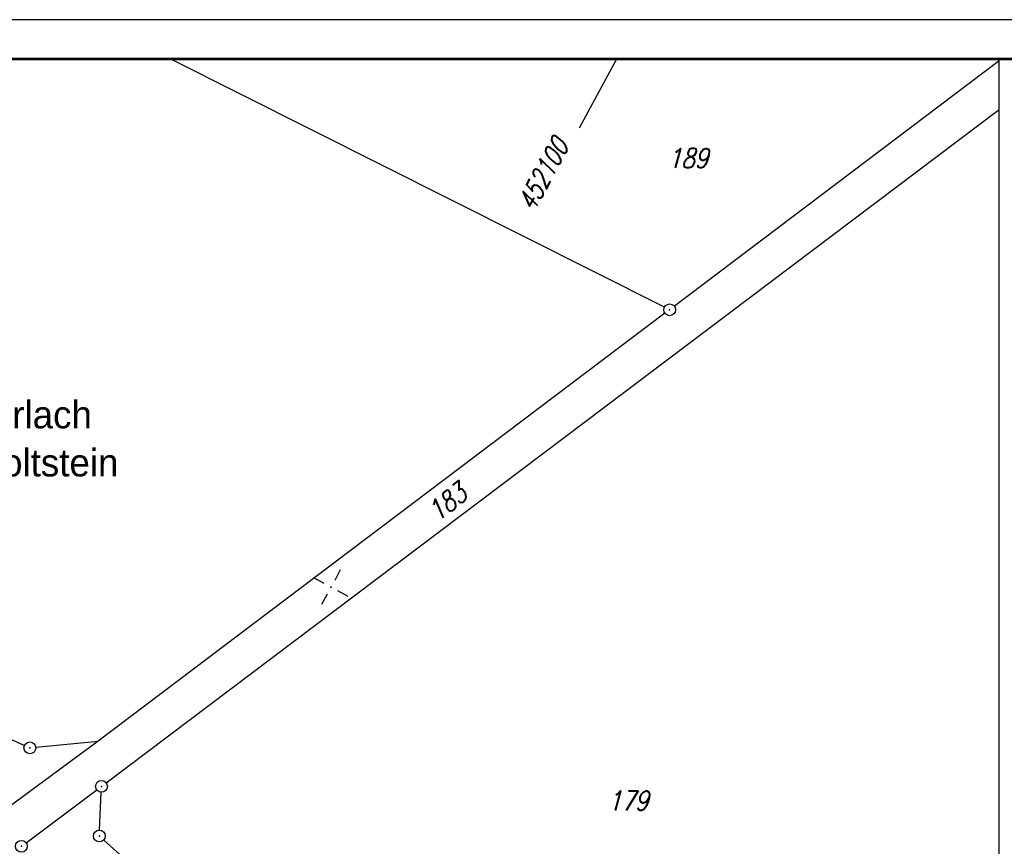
# Model space of a CAD drawing. Extents: x 0 to 1135, y 0 to 420.
# Tile 46 of 81: x 825 to 951, y 315 to 420. Entities that reach past the tile are written whole.
import ezdxf

# ---------------------------------------------------------------- set-up
doc = ezdxf.new("R2010")
doc.units = 0
doc.header["$LTSCALE"] = 2
doc.header["$MEASUREMENT"] = 0
doc.linetypes.add('AUSGEZOGEN', pattern=[0])
doc.layers.get('0').update_dxf_attribs({"color": 8, "linetype": 'AUSGEZOGEN'})
for name, color, linetype in [('FLSTNR', 8, 'AUSGEZOGEN'), ('GRENZL', 8, 'AUSGEZOGEN'), ('GRENZP', 8, 'AUSGEZOGEN'), ('NETZ', 250, 'AUSGEZOGEN'), ('RAHMEN', 250, 'AUSGEZOGEN'), ('SCHRIFT', 8, 'AUSGEZOGEN')]:
    doc.layers.add(name, color=color, linetype=linetype)
doc.styles.add('ROMANS', font='romans.shx', dxfattribs={"width": 0.8})
doc.styles.add('UNIR-H', font='unir_h.shx', dxfattribs={"width": 0.8})

# ---------------------------------------------------------------- blocks, each defined once
blk = doc.blocks.new('IKR')
at = {"color": 0}
for p, q in [((0, 1), (0, 2.5)), ((-2.5, 0), (-1, 0)), ((1, 0), (2.5, 0)), ((0, -2.5), (0, -1))]:
    blk.add_line(p, q, dxfattribs=at)
blk.add_circle((0, 0), 0.05, dxfattribs=at)
blk.add_point((0, 0), dxfattribs=at)
blk = doc.blocks.new('GST')
at = {"color": 0}
blk.add_circle((0, 0), 0.75, dxfattribs=at)
blk.add_point((0, 0), dxfattribs=at)

msp = doc.modelspace()

# ---------------------------------------------------------------- linework, layer by layer
at = {"layer": 'GRENZL'}
for p, q in [((907.34, 383.38), (844.36, 415)), ((950, 414.75), (908.61, 383.5)), ((836.21, 322.77), (950, 408.56)), ((907.41, 382.59), (835.21, 328.08)), ((724.31, 373.61), (825.82, 327.54)), ((835.21, 328.08), (824.05, 319.84)), ((827.25, 327.3), (835.21, 328.08)), ((826.02, 315.14), (835.01, 321.87)), ((835.38, 316.74), (835.58, 321.57)), ((907.01, 252.11), (835.91, 315.49))]:
    msp.add_line(p, q, dxfattribs=at)
at = {"layer": 'NETZ'}
msp.add_line((901.24, 414.98), (896.49, 406.18), dxfattribs=at)
at = {"layer": 'RAHMEN'}
for p, q in [((1135, 420), (0, 420)), ((950, 0), (950, 415))]:
    msp.add_line(p, q, dxfattribs=at)
at = {"layer": 'RAHMEN', "const_width": 0.35}
msp.add_lwpolyline([(25, 5), (1130, 5), (1130, 415), (25, 415), (25, 5)], dxfattribs=at)

# ---------------------------------------------------------------- block references
at = {"layer": 'GRENZP'}
for p in [(908.01, 383.04), (826.5, 327.23), (835.62, 322.32), (835.35, 315.99), (825.42, 314.69)]:
    msp.add_blockref('GST', p, dxfattribs=at)
at = {"layer": 'NETZ', "rotation": 151.5965}
msp.add_blockref('IKR', (864.86, 347.69), dxfattribs=at)

# ---------------------------------------------------------------- texts
at = {"layer": 'FLSTNR', "style": 'ROMANS', "oblique": 15, "width": 0.8}
for s, p in [('189', (907.76, 401.11)), ('179', (900.14, 319.24))]:
    msp.add_text(s, height=2.5, dxfattribs=at).set_placement(p)
msp.add_text('183', height=2.5, rotation=38.2546, dxfattribs=at).set_placement((878.4, 355.95))
at = {"layer": 'NETZ', "style": 'ROMANS', "oblique": 16.6, "width": 0.75}
msp.add_text('452100', height=2.5, rotation=61.5965, dxfattribs=at).set_placement((890.66, 395.41))
at = {"layer": 'SCHRIFT', "style": 'UNIR-H'}
for s, p in [('Gemarkung: Mörlach', (790.7, 367.93)), ('Gemeinde: Hilpoltstein', (790.7, 361.81))]:
    msp.add_text(s, height=3.5, dxfattribs=at).set_placement(p)

doc.saveas('drawing.dxf')
